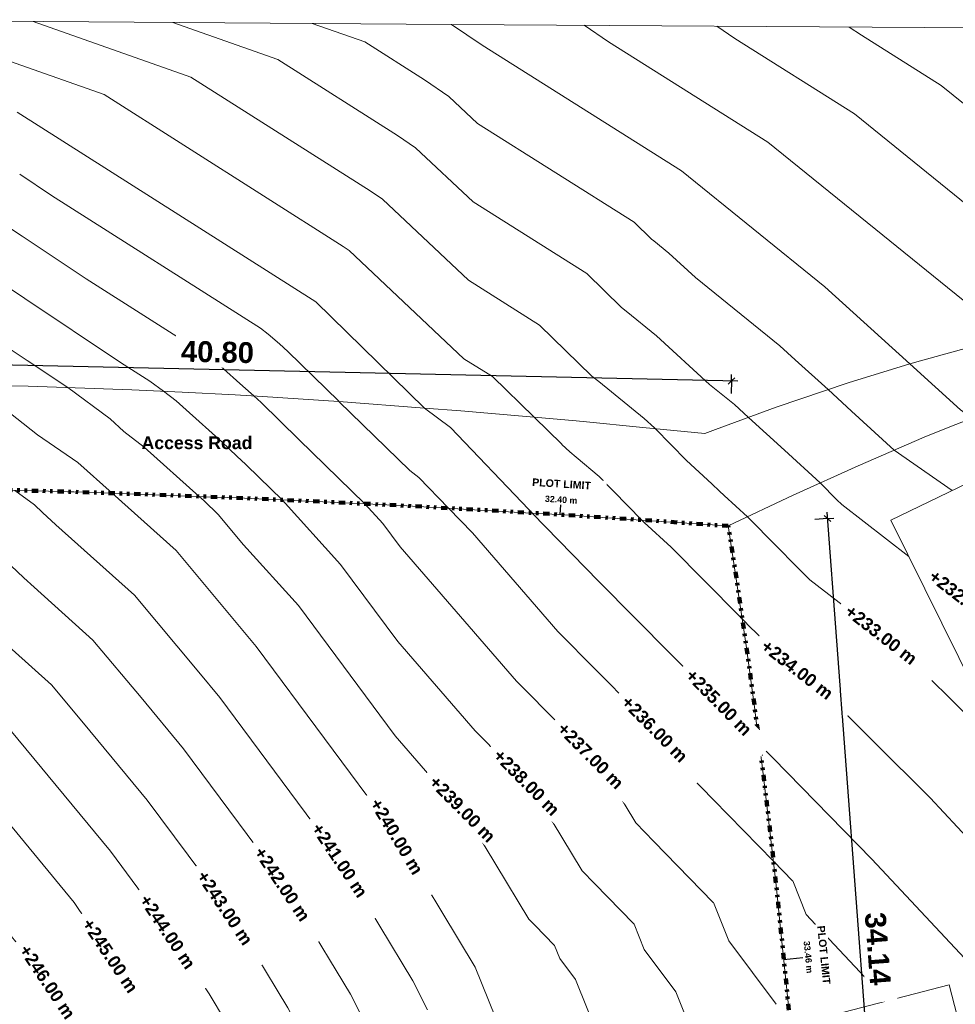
# Model space of a CAD drawing. Header units: metres. Extents: x -40 to 84, y -42 to 34.
# Tile 4 of 6: x -3 to 34, y -5 to 34. Entities that reach past the tile are written whole.
import ezdxf

# ---------------------------------------------------------------- set-up
doc = ezdxf.new("R2010")
doc.units = ezdxf.units.M
doc.linetypes.add('Tiret point point', pattern=[0.8125, 0.25, -0.1875, 0, -0.1875, 0, -0.1875])
for name, color, linetype, lineweight in [('A-ANNO-DIMS', 211, 'Continuous', 30), ('A-ANNO-DIMS-100', 211, 'Continuous', 30), ('A-DETL-MBND', 254, 'Continuous', 9), ('C-PROP-LINE', 91, 'Tiret point point', 9), ('C-PROP-LINE-IDEN', 91, 'Continuous', 30), ('C-TOPO-LABL', 7, 'Continuous', 9), ('G-ANNO-TEXT', 231, 'Continuous', 30)]:
    doc.layers.add(name, color=color, linetype=linetype, lineweight=lineweight)
doc.styles.add('Arial_B', font='arialbd.ttf', dxfattribs={"height": 0.5})
doc.styles.add('Arial_B_1', font='arialbd.ttf', dxfattribs={"height": 0.003})
doc.styles.add('Arial_B_2', font='arialbd.ttf', dxfattribs={"height": 0.25})
doc.styles.add('Arial_B_3', font='arialbd.ttf', dxfattribs={"height": 0.825397})
doc.dimstyles.new('Cotes_linéaires', dxfattribs={"dimscale": 0.3048, "dimtxt": 0.816208, "dimasz": 0.82021, "dimexe": 0.82021, "dimexo": 0.0625, "dimgap": 0.065617, "dimtad": 1, "dimrnd": 0.01, "dimzin": 0, "dimdsep": 46, "dimtxsty": 'Arial_B_3', "dimblk1": 'OBLIQUE', "dimblk2": 'OBLIQUE', "dimsah": 1, "dimcen": 0.09, "dimdle": 0.82021, "dimazin": 0, "dimtfac": 1, "dimtdec": 4, "dimtix": 1, "dimtmove": 0, "dimatfit": 3, "dimfxl": 1.64042, "dimfxlon": 1, "dimtvp": 1, "dimtfill": 1, "dimtolj": 1, "dimtzin": 0, "dimarcsym": 2})

# ---------------------------------------------------------------- blocks, each defined once
blk = doc.blocks.new('Village buildings - Village buildings-273017-Plan Masse')
at = {"layer": 'A-DETL-MBND'}
for p, q in [((36.09, 16.235), (31.126, 13.824)), ((31.126, 13.824), (34.478, 7.037)), ((33.421, -4.546), (28.91, -5.72)), ((34.155, -7.367), (33.421, -4.546))]:
    blk.add_line(p, q, dxfattribs=at)
blk = doc.blocks.new('Family - ___-257665-Plan Masse')
at = {"layer": 'C-PROP-LINE', "color": 1, "lineweight": 100}
for p, q in [((-29.278, 2.974), (-29.278, -10.226)), ((-27.753, -12.574), (-16.496, -19.077)), ((-12.905, -19.328), (5.462, -14.893)), ((9.061, -14.987), (27.259, -20.447)), ((28.041, -19.693), (28.031, -19.983))]:
    blk.add_line(p, q, dxfattribs=at)
for centre, radius, start, end in [((-8.6, -29.072), 44.197, 88.7988, 99.7645), ((-20.812, -611.49), 626.743, 85.836472, 88.798753), ((-14.416, 4.722), 9.906, 99.7645, 123.5123), ((-267.77, -32.639), 296.094, 2.50587, 8.98409), ((20.881, -39.814), 66.702, 127.67322, 137.73621), ((-26.217, 2.988), 3.061, 137.7362, 180.2638), ((-26.708, -10.226), 2.571, 180, 246), ((7.086, -21.62), 6.921, 73.4244, 103.5756), ((-14.339, -14.034), 5.485, 246.8416, 285.1584), ((27.434, -19.864), 0.608, 253.3001, 348.6999)]:
    blk.add_arc(centre, radius, start, end, dxfattribs=at)
blk = doc.blocks.new('Etiquette de limite de propriété - Etiquette de limite de propriété-275346-Plan Masse')
at = {"layer": 'C-PROP-LINE-IDEN', "insert": (-0.01187, 0.00471), "char_height": 0.003, "width": 0.0287004, "attachment_point": 1, "style": 'Arial_B_1', "bg_fill": 3, "box_fill_scale": 1.25, "bg_fill_color": 256, "bg_fill_true_color": 13158600, "bg_fill_transparency": 0}
blk.add_mtext('PLOT LIMIT', dxfattribs=at)
blk = doc.blocks.new('DIMBLOCK1-Plan Masse')
at = {"layer": 'A-ANNO-DIMS-100', "transparency": 16777216}
for p, q in [((31.204, -20.4), (28.599, 14.144)), ((28.618, 13.895), (28.119, 13.858)), ((28.618, 13.895), (28.484, 14.01)), ((28.618, 13.895), (28.867, 13.914)), ((28.618, 13.895), (28.752, 13.78)), ((31.186, -20.15), (30.687, -20.188)), ((31.186, -20.15), (31.052, -20.035)), ((31.186, -20.15), (31.435, -20.132)), ((31.186, -20.15), (31.32, -20.266))]:
    blk.add_line(p, q, dxfattribs=at)
at = {"layer": 'A-ANNO-DIMS-100', "color": 0, "transparency": 16777216, "insert": (30.911, -1.652), "char_height": 0.8254, "width": 3.34913, "attachment_point": 1, "rotation": 274.3136, "line_spacing_factor": 0.941778, "style": 'Arial_B_3', "bg_fill": 3, "box_fill_scale": 1.25, "bg_fill_color": 256, "bg_fill_true_color": 13158600, "bg_fill_transparency": 0}
blk.add_mtext('34.14', dxfattribs=at)
blk = doc.blocks.new('_Oblique')
at = {"color": 0, "linetype": 'ByBlock', "lineweight": -2}
blk.add_line((-0.5, -0.5), (0.5, 0.5), dxfattribs=at)
blk = doc.blocks.new('DIMBLOCK2-Plan Masse')
at = {"layer": 'A-ANNO-DIMS-100', "transparency": 16777216}
for p, q in [((-15.971, 20.222), (-15.966, 20.472)), ((-15.971, 20.222), (-15.843, 20.344)), ((25.066, 19.331), (-16.221, 20.227)), ((-15.971, 20.222), (-16.099, 20.1)), ((-15.971, 20.222), (-15.982, 19.722)), ((24.816, 19.336), (24.821, 19.586)), ((24.816, 19.336), (24.688, 19.214)), ((24.816, 19.336), (24.805, 18.836)), ((24.816, 19.336), (24.944, 19.458))]:
    blk.add_line(p, q, dxfattribs=at)
at = {"layer": 'A-ANNO-DIMS-100', "color": 0, "transparency": 16777216, "insert": (3.052, 20.926), "char_height": 0.8254, "width": 3.34913, "attachment_point": 1, "rotation": 358.7559, "line_spacing_factor": 0.941778, "style": 'Arial_B_3', "bg_fill": 3, "box_fill_scale": 1.25, "bg_fill_color": 256, "bg_fill_true_color": 13158600, "bg_fill_transparency": 0}
blk.add_mtext('40.80', dxfattribs=at)

msp = doc.modelspace()

# ---------------------------------------------------------------- linework, layer by layer
at = {"layer": 'A-DETL-MBND'}
for p, q in [((13.748, 33.44), (-13.832, 33.624)), ((0.001, 30.659), (-8.316, 33.587)), ((3.438, 31.354), (-2.8, 33.55)), ((6.875, 32.049), (2.716, 33.513)), ((8.232, 33.477), (10.311, 32.745)), ((39.956, 33.265), (13.748, 33.44)), ((10.311, 32.745), (12.674, 31.244)), ((11.6, 29.049), (6.875, 32.049)), ((10.526, 26.853), (3.438, 31.354)), ((12.674, 31.244), (13.637, 30.591)), ((33.108, 31.019), (35.378, 29.184)), ((9.452, 24.658), (0.001, 30.659)), ((-3.436, 29.964), (8.378, 22.462)), ((29.684, 29.897), (33.089, 27.143)), ((12.322, 28.559), (11.6, 29.049)), ((26.26, 28.774), (30.801, 25.103)), ((22.835, 27.652), (28.512, 23.063)), ((11.007, 26.526), (10.526, 26.853)), ((30.801, 25.103), (35.012, 21.69)), ((9.693, 24.494), (9.452, 24.658)), ((-4.198, 23.306), (-3.14, 22.602)), ((28.512, 23.063), (31.876, 20.007)), ((8.378, 22.462), (12.68, 18.263)), ((-4.453, 21.086), (-3.042, 20.147)), ((32.297, 20.135), (34.95, 20.865)), ((34.95, 20.865), (32.297, 20.135)), ((4.001, 20.375), (4.612, 19.923)), ((-3.042, 20.147), (-1.437, 19.076)), ((29.427, 19.257), (31.876, 20.007)), ((31.876, 20.007), (29.427, 19.257)), ((31.876, 20.007), (32.297, 20.135)), ((32.297, 20.135), (31.876, 20.007)), ((17.007, 17.899), (15.36, 19.507)), ((-4.675, 19.147), (-3.001, 19.129)), ((-3.001, 19.129), (-4.675, 19.147)), ((-3.001, 19.129), (1.097, 18.99)), ((1.097, 18.99), (-3.001, 19.129)), ((1.813, 19.332), (2.357, 18.928)), ((26.583, 18.298), (29.427, 19.257)), ((29.427, 19.257), (26.583, 18.298)), ((-1.437, 19.076), (0.239, 17.833)), ((1.097, 18.99), (3.084, 18.893)), ((3.084, 18.893), (1.097, 18.99)), ((2.357, 18.928), (2.846, 18.547)), ((3.084, 18.893), (5.192, 18.789)), ((5.192, 18.789), (3.084, 18.893)), ((5.192, 18.789), (6.273, 18.719)), ((6.273, 18.719), (5.192, 18.789)), ((6.215, 18.482), (5.929, 18.742)), ((6.273, 18.719), (9.284, 18.525)), ((9.284, 18.525), (6.273, 18.719)), ((28.639, 18.992), (29.565, 18.143)), ((9.284, 18.525), (12.68, 18.263)), ((12.68, 18.263), (9.284, 18.525)), ((25.491, 17.895), (24.937, 18.397)), ((12.68, 18.263), (14.116, 18.152)), ((13.7, 17.492), (12.68, 18.263)), ((14.116, 18.152), (12.68, 18.263)), ((14.116, 18.152), (18.522, 17.767)), ((18.522, 17.767), (14.116, 18.152)), ((24.182, 17.412), (26.583, 18.298)), ((26.583, 18.298), (24.182, 17.412)), ((29.565, 18.143), (31.25, 16.595)), ((17.007, 17.899), (18.105, 16.83)), ((18.522, 17.767), (18.944, 17.73)), ((18.944, 17.73), (18.522, 17.767)), ((18.944, 17.73), (21.308, 17.499)), ((21.308, 17.499), (18.944, 17.73)), ((21.766, 17.485), (21.362, 17.856)), ((26.909, 16.599), (25.491, 17.895)), ((34.228, 17.828), (33.387, 17.489)), ((33.387, 17.489), (34.228, 17.828)), ((21.308, 17.499), (23.767, 17.258)), ((23.767, 17.258), (21.308, 17.499)), ((21.8, 17.451), (21.766, 17.485)), ((23.767, 17.258), (24.182, 17.412)), ((24.182, 17.412), (23.767, 17.258)), ((33.387, 17.489), (32.434, 17.105)), ((32.434, 17.105), (33.387, 17.489)), ((32.434, 17.105), (29.832, 15.984)), ((29.832, 15.984), (32.434, 17.105)), ((1.586, 16.719), (3.766, 14.765)), ((28.326, 15.302), (26.909, 16.599)), ((31.25, 16.595), (33.543, 14.998)), ((0.326, 14.89), (-1.038, 16.113)), ((29.832, 15.984), (27.251, 14.815)), ((27.251, 14.815), (29.832, 15.984)), ((13.62, 14.3), (12.455, 15.517)), ((19.582, 15.56), (21.267, 13.83)), ((24.04, 15.265), (24.343, 14.979)), ((-2.197, 14.972), (-6.613, 15.088)), ((-6.613, 15.088), (-2.197, 14.972)), ((-3.527, 15.007), (-2.748, 14.429)), ((-1.445, 14.952), (-2.197, 14.972)), ((-2.197, 14.972), (-1.445, 14.952)), ((-1.195, 14.946), (-1.445, 14.952)), ((-1.445, 14.952), (-1.195, 14.946)), ((0.326, 14.89), (-1.195, 14.946)), ((-1.195, 14.946), (0.326, 14.89)), ((4.044, 14.755), (0.326, 14.89)), ((0.326, 14.89), (4.044, 14.755)), ((27.251, 14.815), (24.691, 13.599)), ((24.691, 13.599), (27.251, 14.815)), ((3.954, 14.596), (3.766, 14.765)), ((4.512, 14.052), (3.954, 14.596)), ((5.282, 14.71), (4.044, 14.755)), ((4.044, 14.755), (5.282, 14.71)), ((11.755, 14.406), (5.282, 14.71)), ((5.282, 14.71), (11.755, 14.406)), ((9.357, 12.075), (7.043, 14.627)), ((11.025, 13.697), (10.321, 14.473)), ((16.896, 14.112), (11.755, 14.406)), ((11.755, 14.406), (16.896, 14.112)), ((13.62, 14.3), (14.571, 13.324)), ((16.919, 14.111), (16.896, 14.112)), ((16.896, 14.112), (16.919, 14.111)), ((16.926, 14.11), (16.919, 14.111)), ((16.919, 14.111), (16.926, 14.11)), ((16.934, 14.11), (16.926, 14.11)), ((16.926, 14.11), (16.934, 14.11)), ((18.225, 14.036), (16.934, 14.11)), ((16.934, 14.11), (18.225, 14.036)), ((21.43, 13.819), (18.225, 14.036)), ((18.225, 14.036), (21.43, 13.819)), ((24.265, 13.628), (21.43, 13.819)), ((21.43, 13.819), (24.265, 13.628)), ((24.691, 13.599), (24.265, 13.628)), ((24.265, 13.628), (24.691, 13.599)), ((24.691, 13.599), (25.4, 8.869)), ((25.4, 8.869), (24.691, 13.599)), ((25.4, 8.869), (25.736, 6.346)), ((25.736, 6.346), (25.4, 8.869)), ((31.625, 8.601), (34.969, 5.262)), ((25.736, 6.346), (25.799, 5.878)), ((25.799, 5.878), (25.736, 6.346)), ((25.799, 5.878), (25.918, 4.985)), ((25.918, 4.985), (25.799, 5.878)), ((25.918, 4.985), (25.263, 5.657)), ((25.918, 4.985), (26.032, 4.129)), ((26.032, 4.129), (25.918, 4.985)), ((26.032, 4.129), (26.586, -0.609)), ((26.586, -0.609), (26.032, 4.129)), ((-5.368, 3.777), (-1.18, -1.289)), ((27.233, -0.433), (26.475, 0.344)), ((26.586, -0.609), (26.588, -0.622)), ((26.588, -0.622), (26.586, -0.609)), ((26.588, -0.622), (26.786, -2.59)), ((26.786, -2.59), (26.588, -0.622)), ((26.786, -2.59), (27.066, -5.38)), ((27.066, -5.38), (26.786, -2.59))]:
    msp.add_line(p, q, dxfattribs=at)
at = {"layer": 'A-DETL-MBND', "flags": 128}
for points in [[(13.748, 33.44), (14.951, 32.623), (22.835, 27.652)], [(18.99, 33.405), (19.952, 32.751), (26.26, 28.774)], [(24.231, 33.37), (24.953, 32.88), (29.684, 29.897)], [(29.473, 33.335), (29.954, 33.008), (33.108, 31.019)], [(13.637, 30.591), (14.772, 29.521), (20.967, 25.615)], [(19.098, 23.579), (14.593, 26.42), (12.322, 28.559)], [(-3.337, 27.51), (-2.073, 26.666), (6.19, 21.419), (6.495, 21.192)], [(33.089, 27.143), (37.314, 23.72), (37.788, 23.425), (39.535, 22.346), (39.635, 22.285)], [(17.229, 21.543), (14.414, 23.318), (11.007, 26.526)], [(-3.944, 25.525), (-3.239, 25.056), (-0.711, 23.368), (4.001, 20.375)], [(20.967, 25.615), (21.654, 24.944), (21.745, 24.871), (22.344, 24.386)], [(15.36, 19.507), (14.235, 20.216), (9.693, 24.494)], [(22.344, 24.386), (23.391, 23.425), (26.725, 20.73)], [(21.853, 21.121), (20.654, 22.09), (20.473, 22.237), (19.098, 23.579)], [(-3.14, 22.602), (0.651, 20.07), (1.813, 19.332)], [(21.362, 17.856), (19.564, 19.31), (19.291, 19.53), (17.229, 21.543)], [(6.495, 21.192), (6.935, 20.798), (7.272, 20.496)], [(24.937, 18.397), (23.947, 19.198), (21.853, 21.121)], [(26.725, 20.73), (27.341, 20.17), (28.639, 18.992)], [(7.272, 20.496), (9.282, 18.533), (9.291, 18.525)], [(4.612, 19.923), (5.491, 19.134), (5.929, 18.742)], [(31.876, 20.007), (33.871, 18.194), (34.333, 17.867)], [(-1.038, 16.113), (-2.628, 17.203), (-4.286, 18.491), (-5.013, 19.061)], [(2.846, 18.547), (3.248, 18.187), (4.66, 16.921)], [(10.321, 14.473), (7.709, 17.023), (6.215, 18.482)], [(12.455, 15.517), (12.088, 15.795), (9.291, 18.525)], [(0.239, 17.833), (0.787, 17.341), (1.586, 16.719)], [(16.91, 14.144), (16.801, 14.249), (13.7, 17.492)], [(21.8, 17.451), (23.036, 16.182), (24.04, 15.265)], [(4.66, 16.921), (5.246, 16.358), (5.608, 16.028)], [(18.105, 16.83), (18.11, 16.823), (18.423, 16.526), (18.67, 16.32), (19.582, 15.56)], [(5.608, 16.028), (6.13, 15.518), (7.043, 14.627)], [(28.326, 15.302), (28.989, 14.632), (29.177, 14.443), (31.836, 12.385)], [(-7.489, 15.11), (-6.843, 14.514), (-4.458, 12.746), (-3.167, 11.547), (-2.77, 11.179), (-0.438, 9.088), (1.465, 6.81), (3.14, 4.784)], [(18.319, -17.764), (18.659, -15.599), (17.364, -10.507), (14.684, -3.852), (11.424, 1.552), (6.019, 8.833), (2.848, 12.629), (0.326, 14.89)], [(24.343, 14.979), (24.531, 14.8), (25.45, 13.96)], [(-2.748, 14.429), (-2.433, 14.137), (-1.904, 13.646), (1.205, 10.859), (3.742, 7.822), (4.58, 6.808)], [(14.192, 2.373), (13.054, 3.522), (11.52, 5.292), (7.688, 10.454), (5.515, 12.851), (4.512, 14.052)], [(16.934, 14.11), (16.929, 14.116), (16.91, 14.144)], [(25.263, 5.657), (19.576, 11.399), (16.934, 14.11)], [(19.727, 4.015), (16.315, 7.461), (11.713, 12.77), (11.025, 13.697)], [(21.267, 13.83), (21.363, 13.732), (22.435, 12.758)], [(25.45, 13.96), (26.617, 12.781), (27.366, 12.025), (27.914, 11.472), (31.625, 8.601)], [(14.571, 13.324), (17.946, 9.43), (22.495, 4.836)], [(22.435, 12.758), (25.119, 10.049), (25.242, 9.924)], [(20.959, -2.143), (19.395, -0.539), (18.916, -0.048), (16.959, 3.194), (14.685, 5.491), (11.617, 9.031), (9.357, 12.075)], [(-6.169, 11.062), (-3.9, 8.957), (-3.636, 8.711), (-2.081, 7.318), (-0.813, 5.799), (1.7, 2.76), (3.862, -0.152), (5.969, -3.293), (7.273, -5.455), (9.016, -8.9)], [(28.211, 7.294), (26.652, 8.5), (25.742, 9.419), (25.612, 9.55), (25.242, 9.924)], [(37.159, -1.301), (35.918, -0.631), (32.669, 2.842), (28.211, 7.294)], [(4.58, 6.808), (8.903, 0.984), (9.606, -0.063)], [(-3.724, 5.547), (-3.09, 4.788), (0.26, 0.735), (1.341, -0.721), (4.151, -4.909), (4.803, -5.989), (7.127, -10.583)], [(3.14, 4.784), (6.382, 0.416), (7.787, -1.678)], [(22.495, 4.836), (23.147, 3.755), (24.105, 2.773), (26.475, 0.344)], [(34.431, -3.92), (30.37, 0.422), (25.918, 4.985)], [(24.096, -1.288), (21.75, 1.117), (21.031, 1.853), (19.727, 4.015)], [(18.652, -4.342), (18.025, -3.504), (17.823, -3), (17.822, -2.997), (17.039, -2.196), (16.8, -1.95), (14.192, 2.373)], [(-6.774, 1.128), (-3.424, -2.925), (-2.812, -3.597)], [(9.606, -0.063), (12.214, -4.386), (12.795, -5.535)], [(30.968, -5.184), (30.512, -4.697), (28.883, -2.955), (27.769, -1.764), (27.237, -0.443), (27.233, -0.433)], [(-1.18, -1.289), (2.333, -6.524), (5.237, -12.265)], [(26.587, -5.321), (24.708, -2.807), (24.099, -1.297), (24.096, -1.288)], [(7.787, -1.678), (9.744, -4.921), (10.905, -7.217)], [(22.62, -4.831), (21.367, -3.155), (20.961, -2.149), (20.959, -2.143)], [(-2.812, -3.597), (-0.002, -7.785), (0.742, -8.733)], [(20.777, -9.19), (20.473, -8.864), (18.652, -4.342)], [(24.191, -7.872), (23.582, -7.221), (22.62, -4.831)]]:
    msp.add_lwpolyline(points, dxfattribs=at)
at = {"layer": 'C-PROP-LINE-IDEN'}
for p, q in [((18.044, 14.047), (18.068, 14.43)), ((26.891, -3.549), (27.644, -3.474))]:
    msp.add_line(p, q, dxfattribs=at)

# ---------------------------------------------------------------- block references
at = {"layer": 'A-DETL-MBND'}
msp.add_blockref('Village buildings - Village buildings-273017-Plan Masse', (0, 0), dxfattribs=at)
at = {"layer": 'C-PROP-LINE', "color": 1, "lineweight": 100}
msp.add_blockref('Family - ___-257665-Plan Masse', (0, 0), dxfattribs=at)

# ---------------------------------------------------------------- texts
at = {"layer": 'G-ANNO-TEXT', "color": 7, "insert": (1.482, 17.139), "char_height": 0.5, "width": 5.37131, "attachment_point": 1, "style": 'Arial_B'}
msp.add_mtext('Access Road', dxfattribs=at)

# ---------------------------------------------------------------- next in the draw order: block references
at = {"layer": 'C-PROP-LINE-IDEN', "xscale": 99.99999999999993, "yscale": 99.99999999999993, "zscale": 99.99999999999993}
for p, rotation in [((18.099, 14.942), 356.4455933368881), ((28.155, -3.423), 275.6384056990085)]:
    msp.add_blockref('Etiquette de limite de propriété - Etiquette de limite de propriété-275346-Plan Masse', p, dxfattribs=dict(at, rotation=rotation))

# ---------------------------------------------------------------- next in the draw order: texts
at = {"layer": 'C-PROP-LINE-IDEN', "char_height": 0.25, "width": 1.54726, "attachment_point": 1, "style": 'Arial_B_2', "bg_fill": 3, "box_fill_scale": 1.25, "bg_fill_color": 256, "bg_fill_true_color": 13158600, "bg_fill_transparency": 0}
for s, insert, rotation in [('32.40 m', (17.448, 14.805), 356.4456), ('33.46 m', (27.916, -2.803), 275.6384)]:
    msp.add_mtext(s, dxfattribs=dict(at, insert=insert, rotation=rotation))
at = {"layer": 'C-TOPO-LABL', "char_height": 0.5, "width": 4.43577, "attachment_point": 1, "line_spacing_factor": 0.941778, "style": 'Arial_B', "bg_fill": 3, "box_fill_scale": 1.25, "bg_fill_color": 256, "bg_fill_true_color": 13158600, "bg_fill_transparency": 0}
for s, insert, rotation in [(' +232.00 m ', (32.725, 12.022), 322.2743), (' +233.00 m ', (29.407, 10.641), 322.2743), (' +234.00 m ', (26.088, 9.261), 322.2743), (' +235.00 m ', (23.174, 8.131), 314.7191), (' +236.00 m ', (20.638, 7.076), 314.7191), (' +237.00 m ', (18.103, 6.02), 314.7191), (' +238.00 m ', (15.567, 4.965), 314.7191), (' +239.00 m ', (13.031, 3.91), 314.7191), (' +240.00 m ', (10.819, 3.052), 301.1028), (' +241.00 m ', (8.48, 2.075), 303.8603), (' +242.00 m ', (6.211, 1.131), 303.8603), (' +243.00 m ', (3.943, 0.188), 303.8603), (' +244.00 m ', (1.674, -0.756), 303.8603), (' +245.00 m ', (-0.595, -1.7), 303.8603), (' +246.00 m ', (-3.081, -2.735), 303.8603)]:
    msp.add_mtext(s, dxfattribs=dict(at, insert=insert, rotation=rotation))

# ---------------------------------------------------------------- next in the draw order: dimensions: what is measured, and where the dimension line sits
at = {"layer": 'A-ANNO-DIMS'}
dim = msp.add_linear_dim(base=(-15.971, 20.222), p1=(24.805, 18.836), p2=(-15.982, 19.722), angle=358.7559, dimstyle='Cotes_linéaires', override={"dimpost": '<>', "dimfxl": 40.796451}, dxfattribs=at)
dim.commit()
dim.dimension.update_dxf_attribs({"geometry": 'DIMBLOCK2-Plan Masse', "text_midpoint": (4.432, 20.221)})

# ---------------------------------------------------------------- next in the draw order: dimensions: what is measured, and where the dimension line sits
dim = msp.add_linear_dim(base=(28.618, 13.895), p1=(30.687, -20.188), p2=(28.119, 13.858), angle=274.3136, dimstyle='Cotes_linéaires', override={"dimpost": '<>', "dimfxl": 34.142323}, dxfattribs=at)
dim.commit()
dim.dimension.update_dxf_attribs({"geometry": 'DIMBLOCK1-Plan Masse', "text_midpoint": (30.342, -3.094)})

doc.saveas('drawing.dxf')
